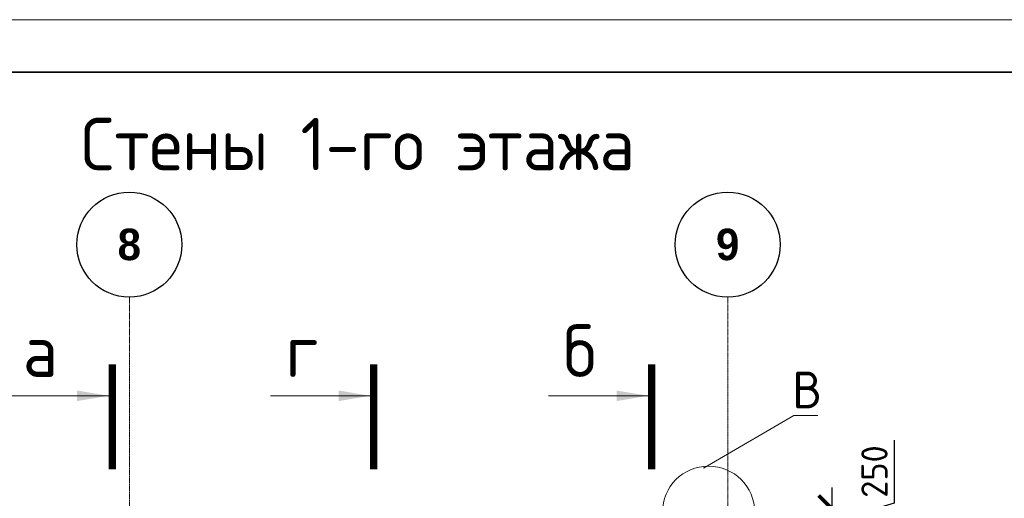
# Model space of a CAD drawing. Header units: millimetres. Extents: x 247266 to 730847, y -636031 to 10052.
# Tile 219 of 256: x 458680 to 468060, y -115065 to -110503. Entities that reach past the tile are written whole.
import ezdxf

# ---------------------------------------------------------------- set-up
doc = ezdxf.new("R2010")
doc.units = ezdxf.units.MM
doc.linetypes.add('______5', pattern=[1100, 800, -100, 100, -100])
doc.linetypes.add('осевая', pattern=[50.800000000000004, 31.75, -6.35, 6.35, -6.35])
for name, color, linetype, lineweight in [('Надписи', 7, 'Continuous', 18), ('Оси', 7, '______5', 18), ('ТОНКИЕ', 7, 'Continuous', 9), ('Узлы', 7, 'Continuous', 0)]:
    doc.layers.add(name, color=color, linetype=linetype, lineweight=lineweight)
doc.layers.add('РАЗМЕРЫ', color=7, linetype='Continuous')
doc.layers.add('ТОЛСТЫЕ_ОСНОВНЫЕ', color=7, linetype='Continuous')
doc.styles.add('Century Gothic', font='GOTHIC.TTF')
doc.styles.add('GOST-2.304_Type-B', font='GOST_Common.ttf')
doc.dimstyles.new('СПДС', dxfattribs={"dimscale": 100, "dimtxt": 2.5, "dimasz": 2.5, "dimexe": 1.25, "dimexo": 0, "dimtad": 1, "dimdec": 0, "dimtxsty": 'GOST-2.304_Type-B', "dimblk": 'ARCHTICK', "dimcen": 2.5, "dimdle": 2, "dimadec": 0, "dimazin": 2, "dimtfac": 0.75, "dimtdec": 0, "dimtmove": 1, "dimatfit": 3, "dimfxl": 1, "dimtolj": 1, "dimarcsym": 1})

# ---------------------------------------------------------------- blocks, each defined once
blk = doc.blocks.new('*U3688')
at = {"layer": 'ТОЛСТЫЕ_ОСНОВНЫЕ', "lineweight": 35}
blk.add_lwpolyline([(20, 5), (415, 5), (415, 292), (20, 292)], close=True, dxfattribs=at)
at = {"layer": 'ТОНКИЕ'}
blk.add_lwpolyline([(0, 0), (420, 0), (420, 297), (0, 297)], close=True, dxfattribs=at)
blk = doc.blocks.new('NSY101')
at = {"color": 0, "linetype": 'ByBlock', "lineweight": -2}
blk.add_circle((0, 0), 50.00000381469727, dxfattribs=at)
blk = doc.blocks.new('СЛОЖНЫЙ_ОБЪЕКТ_4')
at = {"layer": 'Оси', "color": 16, "linetype": 'Continuous', "lineweight": 25, "transparency": 33554687, "xscale": 9.999999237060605, "yscale": 9.999999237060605, "zscale": 9.999999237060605}
blk.add_blockref('NSY101', (26112.97181722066, -989.4981304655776), dxfattribs=at)
at = {"layer": 'Оси', "color": 16, "linetype": 'Continuous', "lineweight": 25, "transparency": 33554687, "insert": (26112.97181722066, -989.4981304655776), "char_height": 300, "width": 385, "attachment_point": 5, "style": 'Century Gothic'}
blk.add_mtext('\\A1;{\\fCentury Gothic|i0|b1;\\H300.000000;\\W1.000000;\\C16;8}\\P', dxfattribs=at)
blk = doc.blocks.new('СЛОЖНЫЙ_ОБЪЕКТ_16')
at = {"layer": 'Оси', "color": 16, "linetype": 'Continuous', "lineweight": 25, "transparency": 33554687, "xscale": 9.999999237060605, "yscale": 9.999999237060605, "zscale": 9.999999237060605}
blk.add_blockref('NSY101', (31812.97181722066, -989.4981304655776), dxfattribs=at)
at = {"layer": 'Оси', "color": 16, "linetype": 'Continuous', "lineweight": 25, "transparency": 33554687, "insert": (31812.97181722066, -989.4981304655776), "char_height": 300, "width": 385, "attachment_point": 5, "style": 'Century Gothic'}
blk.add_mtext('\\A1;{\\fCentury Gothic|i0|b1;\\H300.000000;\\W1.000000;\\C16;9}\\P', dxfattribs=at)
blk = doc.blocks.new('_ArchTick')
at = {"color": 0, "linetype": 'ByBlock', "const_width": 0.15}
blk.add_lwpolyline([(-0.5, -0.5), (0.5, 0.5)], dxfattribs=at)
blk = doc.blocks.new('*D2622')
at = {"layer": 'DEFPOINTS', "color": 0, "ltscale": 100}
for p in [(465325.0907290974, -115162.9040575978), (465325.0852534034, -115412.9048984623), (466416.2178569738, -115412.9048984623)]:
    blk.add_point(p, dxfattribs=at)
at = {"layer": 'РАЗМЕРЫ', "color": 0, "lineweight": -2}
for p, q in [((467010.3432323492, -114509.1912568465), (467010.3432323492, -115109.666732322)), ((466416.2178569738, -114962.9040575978), (466416.2178569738, -115612.9048984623)), ((465325.0907290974, -115162.9040575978), (466541.2178569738, -115162.9040575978)), ((467010.3432323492, -115109.666732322), (466416.2178569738, -115287.90447803)), ((465325.0852534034, -115412.9048984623), (466541.2178569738, -115412.9048984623))]:
    blk.add_line(p, q, dxfattribs=at)
at = {"layer": 'РАЗМЕРЫ', "color": 0, "lineweight": -2, "ltscale": 100, "xscale": 250, "yscale": 250, "zscale": 250}
for p, rotation in [((466416.2178569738, -115162.9040575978), 90), ((466416.2178569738, -115412.9048984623), 270)]:
    blk.add_blockref('_ArchTick', p, dxfattribs=dict(at, rotation=rotation))
at = {"layer": 'РАЗМЕРЫ', "color": 0, "lineweight": 0, "ltscale": 100, "insert": (466822.7181072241, -114809.4289945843), "char_height": 250, "attachment_point": 5, "rotation": 90, "style": 'GOST-2.304_Type-B'}
blk.add_mtext('\\A1;250', dxfattribs=at)

msp = doc.modelspace()

# ---------------------------------------------------------------- linework, layer by layer
at = {"layer": 'Надписи', "lineweight": 15, "ltscale": 0.3}
for p, q in [((465195.1965974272, -114778.7078313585, -1279.999988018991), (466054.503764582, -114276.7519997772, -1279.999988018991)), ((465195.1965974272, -114778.7078313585, -1279.999988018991), (466054.503764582, -114276.7519997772, -1279.999988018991)), ((465195.1965974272, -114778.7078313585, -1279.999988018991), (466054.503764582, -114276.7519997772, -1279.999988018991)), ((466054.503764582, -114276.7519997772, -1279.999988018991), (466054.603764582, -114276.7519997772, -1279.999988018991)), ((466054.7088696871, -114276.4016494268, -1279.999988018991), (466284.9190798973, -114276.4016494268, -1279.999988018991))]:
    msp.add_line(p, q, dxfattribs=at)
at = {"layer": 'Надписи'}
msp.add_circle((465242.5939410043, -115197.1288580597, -919.9999910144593), 439.4792427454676, dxfattribs=at)
at = {"layer": 'Оси', "linetype": 'осевая', "lineweight": 0, "ltscale": 0.3, "transparency": 33554687}
for p, q in [((459725.102957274, -113146.8720269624, -919.9999910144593), (459725.1029572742, -129468.2263530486, -919.9999910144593)), ((465425.1029572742, -113146.8720269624, -919.9999910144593), (465425.1029572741, -129468.2263530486, -919.9999910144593))]:
    msp.add_line(p, q, dxfattribs=at)
at = {"layer": 'Узлы', "linetype": 'Continuous', "lineweight": 0}
for p, q in [((459528.2462173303, -114087.3896185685, -359.9999970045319), (458578.2462173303, -114087.3896185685, -359.9999970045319)), ((462018.5516474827, -114087.3896185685, -359.9999970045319), (461068.5516474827, -114087.3896185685, -359.9999970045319)), ((464666.2631852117, -114087.3896185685, -359.9999970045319), (463716.2631852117, -114087.3896185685, -359.9999970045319))]:
    msp.add_line(p, q, dxfattribs=at)
at = {"layer": 'Узлы', "linetype": 'Continuous', "lineweight": 0, "const_width": 70, "elevation": -359.9999970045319}
for points in [[(459563.2462173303, -113787.3896185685), (459563.2462173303, -114787.3896185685)], [(462053.5516474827, -113787.3896185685), (462053.5516474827, -114787.3896185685)], [(464701.2631852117, -113787.3896185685), (464701.2631852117, -114787.3896185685)]]:
    msp.add_lwpolyline(points, dxfattribs=at)
at = {"layer": 'Узлы', "linetype": 'Continuous', "lineweight": 0}
for points in [[(459528.2462173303, -114087.3896185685, -359.9999970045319), (459227.7960846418, -114137.6676415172, -359.9999970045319), (459227.7960846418, -114037.1115956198, -359.9999970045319)], [(462018.5516474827, -114087.3896185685, -359.9999970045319), (461718.1015147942, -114137.6676415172, -359.9999970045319), (461718.1015147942, -114037.1115956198, -359.9999970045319)], [(464666.2631852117, -114087.3896185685, -359.9999970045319), (464365.8130525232, -114137.6676415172, -359.9999970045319), (464365.8130525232, -114037.1115956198, -359.9999970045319)]]:
    msp.add_solid(points, dxfattribs=at)

# ---------------------------------------------------------------- block references
at = {"xscale": 100, "yscale": 100, "zscale": 100}
msp.add_blockref('*U3688', (451382.1448385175, -140202.7178618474, 6199.999999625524), dxfattribs=at)
at = {"layer": 'Оси', "linetype": 'Continuous', "lineweight": 25, "transparency": 33554687}
for name in ['СЛОЖНЫЙ_ОБЪЕКТ_4', 'СЛОЖНЫЙ_ОБЪЕКТ_16']:
    msp.add_blockref(name, (433611.5886663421, -111657.3738964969, -919.9999910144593), dxfattribs=at)

# ---------------------------------------------------------------- texts
at = {"layer": 'Надписи', "ltscale": 0.3, "insert": (466179.7088696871, -113856.4016494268, -1279.999988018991), "char_height": 350, "attachment_point": 2, "style": 'GOST-2.304_Type-B'}
msp.add_mtext('В', dxfattribs=at)
at = {"layer": 'Узлы', "linetype": 'Continuous', "lineweight": 0, "style": 'GOST-2.304_Type-B'}
msp.add_text('Стены 1-го этажа', height=500, dxfattribs=at).set_placement((459263.2876851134, -111938.1088983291, -359.9999970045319))
at = {"layer": 'Узлы', "linetype": 'Continuous', "lineweight": 0, "char_height": 500, "attachment_point": 5, "style": 'GOST-2.304_Type-B'}
for s, insert in [('б', (464016.2636809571, -113657.3896185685, -359.9999970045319)), ('а', (458878.2467130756, -113657.3896185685, -359.9999970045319)), ('г', (461368.5521432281, -113657.3896185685, -359.9999970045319))]:
    msp.add_mtext_dynamic_manual_height_columns(s, width=723.8798108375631, gutter_width=25, heights=[0], dxfattribs=dict(at, insert=insert))

# ---------------------------------------------------------------- dimensions: what is measured, and where the dimension line sits
at = {"layer": 'РАЗМЕРЫ', "lineweight": 0}
dim = msp.add_linear_dim(base=(466416.2178569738, -115412.9048984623), p1=(465325.0907290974, -115162.9040575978, -559.999994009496), p2=(465325.0852534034, -115412.9048984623, -559.999994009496), angle=90, dimstyle='СПДС', dxfattribs=at)
dim.commit()
dim.dimension.update_dxf_attribs({"geometry": '*D2622', "text_midpoint": (466822.7181072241, -115047.166732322)})

doc.saveas('drawing.dxf')
